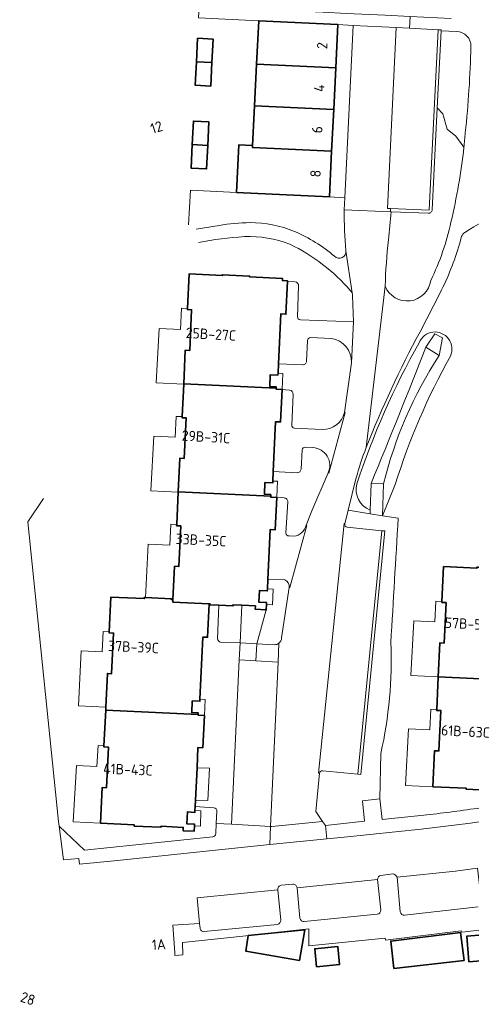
# Model space of a CAD drawing. Extents: x 150256 to 156914, y 461459 to 469481.
# Tile 145 of 256: x 155441 to 155499, y 461764 to 461892. Entities that reach past the tile are written whole.
import ezdxf
from ezdxf.enums import TextEntityAlignment as Align

# ---------------------------------------------------------------- set-up
doc = ezdxf.new("R2010")
doc.units = 0
doc.header["$LTSCALE"] = 0.75
for name, color, linetype, lineweight in [('B-RO-GR-BEPLANTING_CULTUUR_BODEMBEDEKKER-GV', 251, 'CONTINUOUS', 18), ('B-RO-GR-BEPLANTING_CULTUUR_HEESTERS-GV', 251, 'CONTINUOUS', 18), ('B-RO-GR-GROENVOORZIENING-GV', 251, 'CONTINUOUS', 18), ('B-RO-GR-HAAG-GV', 251, 'CONTINUOUS', 13), ('B-RO-IE-TERREINAFSCHEIDING_KUNSTMATIG_HEKWERK-G', 251, 'IE-TERREINAFSCHEIDING-KUNSTMATIG', 18), ('B-RO-IE-TERREINAFSCHEIDING_KUNSTMATIG_MUUR-G', 251, 'IE-TERREINAFSCHEIDING-KUNSTMATIG-DICHT', 18), ('B-RO-OG-BEBOUWING-GV', 6, 'CONTINUOUS', 35), ('B-RO-OG-BEBOUWING-T18', 1, 'CONTINUOUS', 18), ('B-RO-OG-TERREIN_CULTUURSCHEIDING-GV', 251, 'CONTINUOUS', 18), ('B-RO-VH-VERHARDING_BEDRIJFSVLOERPLAAT-GV', 251, 'CONTINUOUS', 18), ('B-RO-VH-VERHARDING_BETONSTRAATSTEEN-GV', 251, 'CONTINUOUS', 18), ('B-RO-VH-VERHARDING_STRAATBAKSTEEN-GV', 251, 'CONTINUOUS', 18), ('B-RO-VH-VERHARDING_TEGEL-GV', 251, 'CONTINUOUS', 18)]:
    doc.layers.add(name, color=color, linetype=linetype, lineweight=lineweight)
doc.styles.add('NLCS-ISO-M200-T18', font='NLCS-ISO.ttf', dxfattribs={"height": 360})
doc.linetypes.add('IE-TERREINAFSCHEIDING-KUNSTMATIG', pattern='A,4,[82,NLCS.SHX,S=0.75,R=90,X=0,Y=0],4,-2', length=10)
doc.linetypes.add('IE-TERREINAFSCHEIDING-KUNSTMATIG-DICHT', pattern='A,8,-1,[82,NLCS.SHX,S=0.75,R=90,X=0,Y=0],-1', length=10)

msp = doc.modelspace()

# ---------------------------------------------------------------- linework, layer by layer
at = {"layer": 'B-RO-GR-BEPLANTING_CULTUUR_BODEMBEDEKKER-GV'}
for points in [[(155497.096, 461890.158), (155495.099, 461890.236), (155494.597, 461880.236), (155495.305, 461879.463), (155495.869, 461877.483), (155496.997, 461876.603), (155498.037, 461875.14)], [(155489.539, 461827.117), (155487.508, 461827.437), (155485.916, 461827.687), (155483.076, 461828.134), (155482.644, 461826.384)], [(155482.955, 461825.948), (155487.416, 461825.495), (155487.814, 461825.455), (155484.701, 461793.939), (155484.303, 461793.977), (155479.781, 461794.403)], [(155479.351, 461794.072), (155478.881, 461789.12), (155479.769, 461787.833), (155480.128, 461787.313), (155485.169, 461787.861), (155484.916, 461790.528), (155487.165, 461790.774), (155487.297, 461796.658)]]:
    msp.add_lwpolyline(points, dxfattribs=at)
for points in [[(155498.956, 461888.187, 0.4137082), (155497.096, 461890.158)], [(155498.22, 461877.028, 0.0200748), (155498.956, 461888.187)], [(155498.037, 461875.14, 0.0058738), (155498.22, 461877.028)], [(155482.644, 461826.384, 0.4534409), (155482.955, 461825.948)], [(155488.586, 461811.014, 0.0003058), (155489.539, 461827.117)], [(155487.297, 461796.658, 0.0648411), (155488.586, 461811.014)], [(155479.781, 461794.403, 0.4061798), (155479.351, 461794.072)]]:
    msp.add_lwpolyline(points, format="xyb", dxfattribs=at)
at = {"layer": 'B-RO-GR-BEPLANTING_CULTUUR_HEESTERS-GV'}
for points in [[(155498.037, 461875.14), (155496.997, 461876.603), (155495.869, 461877.483), (155495.305, 461879.463), (155494.597, 461880.236), (155493.936, 461867.067)], [(155493.427, 461866.596), (155488.631, 461866.793)]]:
    msp.add_lwpolyline(points, dxfattribs=at)
for points in [[(155496.362, 461865.444, 0.0310907), (155498.037, 461875.14)], [(155493.936, 461867.067, -0.4224469), (155493.427, 461866.596)], [(155488.631, 461866.793, -0.0046561), (155488.288, 461863.154)], [(155493.748, 461857.901, 0.0631067), (155496.362, 461865.444)], [(155488.288, 461863.154, 0.021053), (155487.856, 461857.166)], [(155487.856, 461857.166, 0.7710722), (155493.748, 461857.901)]]:
    msp.add_lwpolyline(points, format="xyb", dxfattribs=at)
at = {"layer": 'B-RO-GR-GROENVOORZIENING-GV'}
for points in [[(155487.312, 461780.856, 0.3868205), (155486.881, 461780.312)], [(155489.386, 461780.621, 0.2437951), (155488.826, 461781.053)], [(155474.406, 461779.572, 0.4543695), (155473.957, 461779.002)], [(155476.459, 461779.234, 0.4180512), (155475.906, 461779.698)], [(155477.392, 461774.862, -0.3654775), (155476.835, 461775.304)], [(155487.282, 461776.378, -0.3796096), (155486.832, 461775.816)], [(155490.35, 461775.691, -0.3606305), (155489.81, 461776.121)], [(155464.454, 461773.567, -0.44428), (155463.91, 461774.027)], [(155474.346, 461775.06, -0.3839472), (155473.909, 461774.51)]]:
    msp.add_lwpolyline(points, format="xyb", dxfattribs=at)
for points in [[(155486.881, 461780.312), (155487.282, 461776.378)], [(155488.826, 461781.053), (155487.312, 461780.856)], [(155489.81, 461776.121), (155489.386, 461780.621)], [(155475.906, 461779.698), (155474.406, 461779.572)], [(155476.835, 461775.304), (155476.459, 461779.234)], [(155473.957, 461779.002), (155474.346, 461775.06)], [(155499.867, 461776.803), (155490.35, 461775.691)], [(155486.832, 461775.816), (155477.392, 461774.862)], [(155460.627, 461770.478), (155461.67, 461770.546), (155461.634, 461772.175), (155469.051, 461772.961), (155473.99, 461773.512), (155477.999, 461773.938), (155477.968, 461771.742), (155487.869, 461772.719), (155487.902, 461772.458), (155497.692, 461773.679), (155497.716, 461773.48), (155498.212, 461773.541), (155506.366, 461774.533)], [(155473.909, 461774.51), (155464.454, 461773.567)]]:
    msp.add_lwpolyline(points, dxfattribs=at)
at = {"layer": 'B-RO-GR-HAAG-GV'}
for points in [[(155487.312, 461780.856, 0.3868205), (155486.881, 461780.312)], [(155489.386, 461780.621, 0.2437951), (155488.826, 461781.053)], [(155474.406, 461779.572, 0.4543695), (155473.957, 461779.002)], [(155476.459, 461779.234, 0.4180512), (155475.906, 461779.698)], [(155477.392, 461774.862, -0.3654775), (155476.835, 461775.304)], [(155487.282, 461776.378, -0.3796096), (155486.832, 461775.816)], [(155490.35, 461775.691, -0.3606305), (155489.81, 461776.121)], [(155464.454, 461773.567, -0.44428), (155463.91, 461774.027)], [(155474.346, 461775.06, -0.3839472), (155473.909, 461774.51)]]:
    msp.add_lwpolyline(points, format="xyb", dxfattribs=at)
for points in [[(155486.881, 461780.312), (155487.282, 461776.378)], [(155488.826, 461781.053), (155487.312, 461780.856)], [(155489.81, 461776.121), (155489.386, 461780.621)], [(155475.906, 461779.698), (155474.406, 461779.572)], [(155476.835, 461775.304), (155476.459, 461779.234)], [(155473.957, 461779.002), (155474.346, 461775.06)], [(155499.867, 461776.803), (155490.35, 461775.691)], [(155486.832, 461775.816), (155477.392, 461774.862)], [(155463.91, 461774.027), (155463.851, 461774.636), (155460.406, 461774.399), (155460.649, 461770.869), (155460.627, 461770.478), (155461.67, 461770.546), (155461.634, 461772.175), (155469.051, 461772.961), (155473.99, 461773.512), (155477.999, 461773.938), (155477.968, 461771.742), (155487.869, 461772.719), (155487.902, 461772.458), (155497.692, 461773.679), (155497.716, 461773.48), (155498.212, 461773.541), (155506.366, 461774.533)], [(155473.909, 461774.51), (155464.454, 461773.567)]]:
    msp.add_lwpolyline(points, dxfattribs=at)
at = {"layer": 'B-RO-IE-TERREINAFSCHEIDING_KUNSTMATIG_HEKWERK-G'}
for points in [[(155494.277, 461813.689), (155491.546, 461813.836), (155491.163, 461806.757), (155494.719, 461806.564)], [(155494.038, 461792.335), (155490.48, 461792.502), (155490.864, 461799.848), (155493.612, 461799.704)], [(155487.869, 461772.719), (155477.968, 461771.742)]]:
    msp.add_lwpolyline(points, dxfattribs=at)
at = {"layer": 'B-RO-IE-TERREINAFSCHEIDING_KUNSTMATIG_MUUR-G'}
for points in [[(155462.658, 461869.595), (155468.605, 461869.303)], [(155464.923, 461790.54), (155465.121, 461794.725)], [(155563.396, 461789.058), (155558.426, 461787.716), (155555.599, 461786.884), (155556.142, 461784.474), (155545.079, 461781.811), (155544.849, 461782.964), (155521.341, 461778.275), (155521.433, 461777.814), (155516.222, 461776.805), (155506.366, 461774.533), (155498.212, 461773.541), (155497.716, 461773.48), (155497.692, 461773.679), (155487.902, 461772.458), (155487.869, 461772.719)], [(155477.968, 461771.742), (155477.999, 461773.938), (155473.99, 461773.512), (155469.051, 461772.961), (155461.634, 461772.175), (155461.67, 461770.546), (155460.627, 461770.478)]]:
    msp.add_lwpolyline(points, dxfattribs=at)
at = {"layer": 'B-RO-OG-BEBOUWING-GV'}
for points in [[(155481.46, 461885.415), (155481.738, 461891.035), (155471.502, 461891.542), (155471.224, 461885.922)], [(155463.438, 461886.22), (155465.436, 461886.12), (155465.588, 461889.161), (155463.591, 461889.261)], [(155465.436, 461886.12), (155463.438, 461886.22), (155463.286, 461883.178), (155465.284, 461883.078)], [(155471.224, 461885.922), (155470.958, 461880.528), (155481.193, 461880.022), (155481.46, 461885.415)], [(155470.958, 461880.528), (155470.702, 461875.367), (155470.691, 461875.135), (155480.927, 461874.629), (155481.193, 461880.022)], [(155464.904, 461875.393), (155465.055, 461878.436), (155463.058, 461878.535), (155462.907, 461875.492)], [(155464.904, 461875.393), (155462.907, 461875.492), (155462.756, 461872.449), (155464.754, 461872.35)], [(155468.605, 461869.303), (155480.634, 461868.708), (155480.927, 461874.629), (155470.691, 461875.135), (155470.702, 461875.367), (155468.909, 461875.456)], [(155475.206, 461857.78), (155475.21, 461857.854), (155474.558, 461857.885), (155474.57, 461858.157), (155470.307, 461858.359), (155470.312, 461858.47), (155466.796, 461858.636), (155466.792, 461858.537), (155462.496, 461858.741), (155462.284, 461854.259), (155462.278, 461854.129), (155462.821, 461854.103), (155462.572, 461848.844), (155462.001, 461848.871), (155461.794, 461844.496), (155473.739, 461843.931), (155473.749, 461844.144), (155472.923, 461844.183), (155472.994, 461845.699), (155473.982, 461845.652), (155473.994, 461845.902), (155474.051, 461847.102), (155474.356, 461853.558), (155475.005, 461853.527)], [(155461.594, 461840.261), (155461.587, 461840.121), (155462.113, 461840.097), (155461.865, 461834.861), (155461.296, 461834.888), (155461.088, 461830.514), (155473.043, 461829.948), (155473.053, 461830.171), (155472.227, 461830.21), (155472.299, 461831.726), (155473.302, 461831.678), (155473.314, 461831.928), (155473.373, 461833.169), (155473.677, 461839.605), (155474.333, 461839.573), (155474.532, 461843.789), (155473.734, 461843.826), (155473.739, 461843.931), (155461.794, 461844.496), (155461.792, 461844.449)], [(155461.088, 461830.514), (155461.086, 461830.471), (155460.888, 461826.28), (155460.881, 461826.14), (155461.42, 461826.115), (155461.171, 461820.86), (155460.607, 461820.887), (155460.402, 461816.554), (155460.388, 461816.255), (155465.087, 461816.034), (155465.19, 461816.029), (155465.183, 461815.893), (155466.342, 461815.838), (155468.168, 461815.751), (155468.175, 461815.892), (155469.311, 461815.838), (155471.065, 461815.755), (155471.044, 461815.309), (155472.474, 461815.241), (155472.506, 461815.937), (155472.518, 461816.186), (155471.531, 461816.233), (155471.603, 461817.751), (155472.606, 461817.703), (155472.618, 461817.953), (155472.676, 461819.172), (155472.982, 461825.638), (155473.625, 461825.608), (155473.824, 461829.807), (155473.038, 461829.844), (155473.043, 461829.948)], [(155508.083, 461819.976), (155503.406, 461820.196), (155503.419, 461820.46), (155503.206, 461820.47), (155503.213, 461820.603), (155499.873, 461820.76), (155499.726, 461820.767), (155499.72, 461820.639), (155495.403, 461820.842), (155495.192, 461816.339), (155495.186, 461816.21), (155495.727, 461816.184), (155495.481, 461810.937), (155494.925, 461810.963), (155494.72, 461806.588), (155506.62, 461806.018), (155506.632, 461806.267), (155505.803, 461806.306), (155505.875, 461807.823), (155506.87, 461807.776), (155506.882, 461808.026), (155506.943, 461809.337), (155507.242, 461815.687), (155507.88, 461815.657)], [(155456.849, 461816.838), (155456.69, 461816.846), (155456.682, 461816.696), (155452.37, 461816.9), (155452.156, 461812.39), (155452.15, 461812.261), (155452.711, 461812.234), (155452.462, 461806.975), (155451.923, 461807.001), (155451.716, 461802.635), (155451.698, 461802.245), (155463.658, 461801.679), (155463.668, 461801.901), (155462.836, 461801.941), (155462.908, 461803.458), (155463.882, 461803.412), (155463.894, 461803.662), (155464.275, 461811.715), (155464.881, 461811.686), (155465.087, 461816.034), (155460.388, 461816.255), (155460.402, 461816.554), (155460.18, 461816.565), (155460.185, 461816.681)], [(155463.658, 461801.679), (155451.698, 461802.245), (155451.479, 461797.62), (155451.473, 461797.49), (155452.051, 461797.463), (155451.802, 461792.208), (155451.263, 461792.234), (155451.044, 461787.6), (155455.401, 461787.394), (155455.394, 461787.245), (155458.852, 461787.081), (155458.858, 461787.21), (155461.738, 461787.074), (155461.717, 461786.633), (155463.144, 461786.566), (155463.176, 461787.25), (155463.188, 461787.5), (155462.196, 461787.547), (155462.267, 461789.064), (155463.239, 461789.018), (155463.251, 461789.268), (155463.275, 461789.774), (155463.315, 461790.616), (155463.513, 461794.802), (155463.636, 461797.408), (155464.263, 461797.379), (155464.461, 461801.567), (155463.654, 461801.605)], [(155476.793, 461769.85), (155477.449, 461773.784), (155470.148, 461773.062), (155469.814, 461771.059)], [(155497.618, 461773.46), (155488.581, 461772.349), (155488.989, 461768.804), (155498.062, 461769.847)], [(155504.116, 461773.443), (155498.43, 461772.992), (155498.693, 461769.675), (155504.379, 461770.126)], [(155478.968, 461769.027), (155481.96, 461769.314), (155481.737, 461771.641), (155478.745, 461771.353)]]:
    msp.add_lwpolyline(points, close=True, dxfattribs=at)
msp.add_lwpolyline([(155506.62, 461806.018), (155494.72, 461806.588), (155494.719, 461806.564), (155494.521, 461802.343), (155494.515, 461802.214), (155495.058, 461802.188), (155494.813, 461796.964), (155494.256, 461796.99), (155494.038, 461792.335), (155498.351, 461792.133), (155498.345, 461792.013), (155501.794, 461791.852)], dxfattribs=at)
at = {"layer": 'B-RO-OG-TERREIN_CULTUURSCHEIDING-GV'}
for points in [[(155468.605, 461869.303), (155462.658, 461869.595), (155462.422, 461865.117)], [(155482.554, 461867.043), (155482.632, 461868.609), (155480.634, 461868.708), (155468.605, 461869.303)], [(155463.414, 461864.539), (155466.374, 461865.024)], [(155497.736, 461863.572), (155497.465, 461862.605)], [(155459.99, 461823.606), (155460.119, 461826.317), (155460.888, 461826.28), (155461.086, 461830.471), (155457.545, 461830.666), (155457.936, 461837.744), (155460.675, 461837.593), (155460.824, 461840.298), (155461.594, 461840.261), (155461.792, 461844.449), (155458.245, 461844.643), (155458.631, 461851.696), (155461.364, 461851.546), (155461.515, 461854.295), (155462.284, 461854.259), (155462.496, 461858.741), (155466.792, 461858.537), (155466.796, 461858.636), (155470.312, 461858.47), (155470.307, 461858.359), (155474.57, 461858.157), (155474.558, 461857.885), (155475.21, 461857.854), (155475.206, 461857.78), (155476.175, 461857.713)], [(155476.66, 461857.183), (155476.525, 461853.195)], [(155476.883, 461852.802), (155483.76, 461852.529), (155483.647, 461855.908)], [(155494.962, 461856.284), (155492.369, 461851.25)], [(155480.902, 461850.385), (155478.213, 461850.498)], [(155493.117, 461849.265), (155494.295, 461850.97), (155495.261, 461850.487), (155494.833, 461848.173)], [(155477.816, 461850.131), (155477.69, 461847.458)], [(155494.833, 461848.173), (155493.117, 461849.265)], [(155477.159, 461846.985), (155474.051, 461847.102), (155473.994, 461845.902), (155474.631, 461845.871), (155474.532, 461843.789), (155475.486, 461843.709)], [(155482.596, 461840.815), (155483.492, 461847.247)], [(155475.955, 461843.152), (155475.77, 461839.174)], [(155476.12, 461838.778), (155479.711, 461838.604)], [(155477.111, 461835.946), (155476.972, 461833.46)], [(155478.51, 461836.259), (155477.505, 461836.315)], [(155476.452, 461832.99), (155473.373, 461833.169), (155473.314, 461831.928), (155473.923, 461831.899), (155473.825, 461829.824), (155474.794, 461829.736)], [(155477.636, 461826.222), (155478.383, 461828.085), (155480.476, 461832.965)], [(155484.08, 461832.199), (155483.076, 461828.134), (155485.916, 461827.687), (155485.931, 461828.163)], [(155485.931, 461828.163), (155486.041, 461831.619)], [(155486.041, 461831.619), (155487.64, 461831.568)], [(155487.64, 461831.568), (155487.508, 461827.437), (155489.168, 461831.49)], [(155489.168, 461831.49), (155487.508, 461827.437), (155489.539, 461827.117)], [(155443.651, 461829.668), (155441.618, 461826.662), (155445.614, 461787.838), (155445.69, 461787.223), (155448.953, 461784.123), (155465.545, 461785.849)], [(155475.25, 461829.226), (155475.012, 461825.213)], [(155465.696, 461789.593), (155463.275, 461789.774), (155463.251, 461789.268), (155464.02, 461789.231), (155463.946, 461787.214), (155463.176, 461787.25), (155463.144, 461786.566), (155461.717, 461786.633), (155461.738, 461787.074), (155458.858, 461787.21), (155458.852, 461787.081), (155455.394, 461787.245), (155455.401, 461787.394), (155451.044, 461787.6), (155447.493, 461787.768), (155447.916, 461795.097), (155450.553, 461794.945), (155450.71, 461797.656), (155451.479, 461797.62), (155451.698, 461802.245), (155451.716, 461802.635), (155448.171, 461802.814), (155448.53, 461809.934), (155451.254, 461809.796), (155451.387, 461812.427), (155452.156, 461812.39), (155452.37, 461816.9), (155456.682, 461816.696), (155456.69, 461816.846), (155456.849, 461816.838), (155457.176, 461823.739), (155459.99, 461823.606)], [(155475.436, 461824.808), (155476.048, 461824.773)], [(155501.794, 461791.852), (155498.345, 461792.013), (155498.351, 461792.133), (155494.038, 461792.335), (155490.48, 461792.502), (155490.864, 461799.848), (155493.612, 461799.704), (155493.751, 461802.38), (155494.521, 461802.343), (155494.719, 461806.564), (155491.163, 461806.757), (155491.546, 461813.836), (155494.277, 461813.689), (155494.423, 461816.376), (155495.192, 461816.339), (155495.403, 461820.842), (155499.72, 461820.639)], [(155474.856, 461819.123), (155472.676, 461819.172), (155472.618, 461817.953), (155473.387, 461817.917), (155473.276, 461815.9), (155472.506, 461815.937), (155472.474, 461815.241), (155471.265, 461810.841)], [(155474.457, 461811.6), (155475.432, 461818.146)], [(155466.563, 461811.078), (155469.084, 461810.951), (155469.311, 461815.838), (155468.175, 461815.892), (155468.168, 461815.751), (155466.342, 461815.838), (155466.171, 461811.51)], [(155471.265, 461810.841), (155473.502, 461810.727)], [(155487.297, 461796.658), (155487.165, 461790.774), (155487.454, 461788.081), (155493.666, 461788.74)], [(155465.939, 461786.273), (155466.004, 461787.584), (155466.082, 461789.151)]]:
    msp.add_lwpolyline(points, dxfattribs=at)
for points in [[(155508.093, 461868.78, 0.0585176), (155498.158, 461864.126)], [(155482.776, 461861.735, -0.0248719), (155482.554, 461867.043)], [(155466.374, 461865.024, -0.0363585), (155470.361, 461865.393)], [(155470.361, 461865.393, -0.0976676), (155476.125, 461864.244)], [(155469.648, 461863.577, 0.0311252), (155463.704, 461862.808)], [(155475.512, 461862.591, 0.1040645), (155469.648, 461863.577)], [(155476.125, 461864.244, -0.073911), (155481.315, 461861.037)], [(155498.158, 461864.126, 0.1947134), (155497.736, 461863.572)], [(155483.381, 461856.554, 0.1041206), (155475.512, 461862.591)], [(155497.465, 461862.605, -0.0444403), (155494.962, 461856.284)], [(155481.315, 461861.037, 0.7146387), (155482.776, 461861.735)], [(155476.175, 461857.713, -0.4128264), (155476.66, 461857.183)], [(155483.58, 461856.28, 0.1074676), (155483.381, 461856.554)], [(155483.647, 461855.908, 0.1209186), (155483.58, 461856.28)], [(155476.525, 461853.195, 0.4433768), (155476.883, 461852.802)], [(155478.213, 461850.498, 0.4136958), (155477.816, 461850.131)], [(155492.369, 461851.25, 0.0299761), (155485.402, 461836.269)], [(155492.255, 461849.838, -1.0297918), (155496.29, 461848.109)], [(155496.29, 461848.109, 1.0297918), (155492.255, 461849.838)], [(155483.492, 461847.247, 0.3844164), (155480.902, 461850.385)], [(155484.2, 461831.55, -0.0497376), (155492.255, 461849.838)], [(155492.255, 461849.838, 0.0497376), (155484.2, 461831.55)], [(155493.117, 461849.265, -0.0047665), (155486.041, 461831.619)], [(155486.041, 461831.619, 0.0047665), (155493.117, 461849.265)], [(155487.64, 461831.568, -0.083489), (155494.833, 461848.173)], [(155494.833, 461848.173, 0.083489), (155487.64, 461831.568)], [(155496.29, 461848.109, 0.0516126), (155489.168, 461831.49)], [(155489.168, 461831.49, -0.0516126), (155496.29, 461848.109)], [(155477.69, 461847.458, -0.4501928), (155477.159, 461846.985)], [(155475.486, 461843.709, -0.3975786), (155475.955, 461843.152)], [(155479.711, 461838.604, 0.3547593), (155482.596, 461840.815)], [(155475.77, 461839.174, 0.4585207), (155476.12, 461838.778)], [(155477.505, 461836.315, 0.4024), (155477.111, 461835.946)], [(155480.476, 461832.965, 0.5295953), (155478.51, 461836.259)], [(155485.402, 461836.269, 0.0289689), (155484.08, 461832.199)], [(155476.972, 461833.46, -0.4), (155476.452, 461832.99)], [(155485.931, 461828.163, -0.3892982), (155484.2, 461831.55)], [(155484.2, 461831.55, 0.3892982), (155485.931, 461828.163)], [(155474.794, 461829.736, -0.428506), (155475.25, 461829.226)], [(155476.048, 461824.773, 0.3170731), (155477.636, 461826.222)], [(155489.539, 461827.117, -0.0003058), (155488.586, 461811.014)], [(155475.012, 461825.213, 0.389615), (155475.436, 461824.808)], [(155475.432, 461818.146, 0.3561177), (155474.856, 461819.123)], [(155466.171, 461811.51, 0.4077488), (155466.563, 461811.078)], [(155473.502, 461810.727, 0.177638), (155474.109, 461810.927)], [(155474.109, 461810.927, 0.2130824), (155474.457, 461811.6)], [(155488.586, 461811.014, -0.0648411), (155487.297, 461796.658)], [(155466.082, 461789.151, 0.4347544), (155465.696, 461789.593)], [(155493.666, 461788.74, 0.0082238), (155500.604, 461789.661)], [(155465.545, 461785.849, 0.4328089), (155465.939, 461786.273)]]:
    msp.add_lwpolyline(points, format="xyb", dxfattribs=at)
msp.add_lwpolyline([(155469.084, 461810.951), (155471.265, 461810.841), (155472.474, 461815.241), (155471.044, 461815.309), (155471.065, 461815.755), (155469.311, 461815.838)], close=True, dxfattribs=at)
at = {"layer": 'B-RO-VH-VERHARDING_BEDRIJFSVLOERPLAAT-GV'}
msp.add_lwpolyline([(155493.936, 461867.067), (155494.597, 461880.236), (155495.099, 461890.236), (155495.104, 461890.336), (155494.703, 461890.357), (155493.545, 461866.983), (155488.547, 461867.197), (155488.531, 461866.797), (155488.631, 461866.793), (155493.427, 461866.596)], dxfattribs=at)
msp.add_lwpolyline([(155493.427, 461866.596, 0.4224469), (155493.936, 461867.067)], format="xyb", dxfattribs=at)
for points in [[(155495.261, 461850.487), (155494.295, 461850.97), (155493.117, 461849.265), (155494.833, 461848.173)], [(155486.041, 461831.619), (155485.931, 461828.163), (155485.916, 461827.687), (155487.508, 461827.437), (155487.64, 461831.568)], [(155487.416, 461825.495), (155484.303, 461793.977), (155484.701, 461793.939), (155487.814, 461825.455)], [(155471.265, 461810.841), (155469.084, 461810.951), (155468.982, 461808.755), (155471.128, 461808.634)]]:
    msp.add_lwpolyline(points, close=True, dxfattribs=at)
at = {"layer": 'B-RO-VH-VERHARDING_BETONSTRAATSTEEN-GV'}
for points in [[(155489.294, 461890.643), (155483.735, 461890.937), (155482.632, 461868.609), (155482.554, 461867.043), (155488.531, 461866.797), (155488.547, 461867.197), (155488.137, 461867.214)], [(155491.009, 461890.553), (155489.294, 461890.643), (155488.137, 461867.214), (155488.547, 461867.197), (155493.545, 461866.983), (155494.703, 461890.357)], [(155471.128, 461808.634), (155468.982, 461808.755), (155467.991, 461787.47), (155473.035, 461787.18), (155473.998, 461808.473)]]:
    msp.add_lwpolyline(points, close=True, dxfattribs=at)
for points in [[(155482.644, 461826.384), (155482.547, 461826.408), (155479.251, 461794.082), (155479.351, 461794.072)], [(155479.781, 461794.403), (155484.303, 461793.977), (155487.416, 461825.495)], [(155487.416, 461825.495), (155482.955, 461825.948)], [(155512.09, 461789.743), (155505.791, 461788.708), (155498.899, 461787.627), (155492.501, 461786.84), (155482.532, 461785.822), (155480.304, 461785.593), (155472.929, 461784.837), (155467.135, 461784.243), (155452.777, 461782.743), (155448.301, 461782.298)], [(155500.322, 461777.333), (155499.793, 461781.794), (155496.972, 461781.421), (155489.386, 461780.621), (155489.81, 461776.121)], [(155489.386, 461780.621), (155496.972, 461781.421), (155499.793, 461781.794)], [(155487.282, 461776.378), (155486.881, 461780.312), (155476.459, 461779.234), (155476.835, 461775.304)], [(155476.459, 461779.234), (155486.881, 461780.312)], [(155487.312, 461780.856), (155488.826, 461781.053)], [(155474.406, 461779.572), (155475.906, 461779.698)], [(155474.346, 461775.06), (155473.957, 461779.002), (155463.529, 461777.942), (155463.851, 461774.636), (155463.91, 461774.027)], [(155463.529, 461777.942), (155473.957, 461779.002)], [(155490.35, 461775.691), (155499.867, 461776.803)], [(155477.392, 461774.862), (155486.832, 461775.816)], [(155464.454, 461773.567), (155473.909, 461774.51)]]:
    msp.add_lwpolyline(points, dxfattribs=at)
for points in [[(155482.955, 461825.948, -0.4534409), (155482.644, 461826.384)], [(155479.351, 461794.072, -0.4061798), (155479.781, 461794.403)], [(155486.881, 461780.312, -0.3868205), (155487.312, 461780.856)], [(155488.826, 461781.053, -0.2437951), (155489.386, 461780.621)], [(155473.957, 461779.002, -0.4543695), (155474.406, 461779.572)], [(155475.906, 461779.698, -0.4180512), (155476.459, 461779.234)], [(155476.835, 461775.304, 0.3654775), (155477.392, 461774.862)], [(155486.832, 461775.816, 0.3796096), (155487.282, 461776.378)], [(155489.81, 461776.121, 0.3606305), (155490.35, 461775.691)], [(155463.91, 461774.027, 0.44428), (155464.454, 461773.567)], [(155473.909, 461774.51, 0.3839472), (155474.346, 461775.06)]]:
    msp.add_lwpolyline(points, format="xyb", dxfattribs=at)
at = {"layer": 'B-RO-VH-VERHARDING_STRAATBAKSTEEN-GV'}
for points in [[(155496.373, 461891.82), (155491.086, 461892.084), (155491.009, 461890.553), (155494.703, 461890.357), (155495.104, 461890.336), (155495.099, 461890.236), (155497.096, 461890.158)], [(155488.631, 461866.793), (155488.531, 461866.797), (155482.554, 461867.043)], [(155466.374, 461865.024), (155463.414, 461864.539)], [(155497.465, 461862.605), (155497.736, 461863.572)], [(155482.776, 461861.735), (155483.58, 461856.28)], [(155483.58, 461856.28), (155482.776, 461861.735)], [(155476.175, 461857.713), (155475.206, 461857.78), (155475.005, 461853.527), (155474.356, 461853.558), (155474.051, 461847.102), (155477.159, 461846.985)], [(155476.525, 461853.195), (155476.66, 461857.183)], [(155485.402, 461836.269), (155487.856, 461857.166)], [(155487.856, 461857.166), (155485.402, 461836.269)], [(155483.647, 461855.908), (155483.76, 461852.529), (155483.492, 461847.247), (155482.596, 461840.815), (155482.695, 461840.801), (155480.568, 461832.926), (155480.476, 461832.965), (155478.383, 461828.085), (155477.636, 461826.222), (155477.728, 461826.184), (155475.531, 461818.131), (155475.432, 461818.146), (155474.457, 461811.6)], [(155492.369, 461851.25), (155494.962, 461856.284)], [(155483.492, 461847.247), (155483.76, 461852.529), (155476.883, 461852.802)], [(155478.213, 461850.498), (155480.902, 461850.385)], [(155477.69, 461847.458), (155477.816, 461850.131)], [(155475.486, 461843.709), (155474.532, 461843.789), (155474.333, 461839.573), (155473.677, 461839.605), (155473.373, 461833.169), (155476.452, 461832.99)], [(155475.77, 461839.174), (155475.955, 461843.152)], [(155480.476, 461832.965), (155480.568, 461832.926), (155482.695, 461840.801), (155482.596, 461840.815)], [(155479.711, 461838.604), (155476.12, 461838.778)], [(155476.972, 461833.46), (155477.111, 461835.946)], [(155477.505, 461836.315), (155478.51, 461836.259)], [(155474.109, 461810.927), (155473.998, 461808.473), (155473.035, 461787.18), (155473.174, 461787.172), (155479.769, 461787.833), (155478.881, 461789.12), (155479.351, 461794.072), (155479.251, 461794.082), (155482.547, 461826.408), (155482.644, 461826.384), (155483.076, 461828.134), (155484.08, 461832.199)], [(155474.794, 461829.736), (155473.825, 461829.824), (155473.824, 461829.807), (155473.625, 461825.608), (155472.982, 461825.638), (155472.676, 461819.172), (155474.856, 461819.123)], [(155475.012, 461825.213), (155475.25, 461829.226)], [(155475.432, 461818.146), (155475.531, 461818.131), (155477.728, 461826.184), (155477.636, 461826.222)], [(155476.048, 461824.773), (155475.436, 461824.808)], [(155466.171, 461811.51), (155466.342, 461815.838), (155465.183, 461815.893), (155465.19, 461816.029), (155465.087, 461816.034), (155464.881, 461811.686), (155464.275, 461811.715), (155463.894, 461803.662), (155464.559, 461803.63), (155464.461, 461801.567), (155464.263, 461797.379), (155463.636, 461797.408), (155463.513, 461794.802), (155465.121, 461794.725), (155464.923, 461790.54), (155463.315, 461790.616), (155463.275, 461789.774), (155465.696, 461789.593)], [(155466.082, 461789.151), (155466.004, 461787.584), (155467.991, 461787.47), (155468.982, 461808.755), (155469.084, 461810.951), (155466.563, 461811.078)], [(155473.502, 461810.727), (155471.265, 461810.841), (155471.128, 461808.634), (155473.998, 461808.473), (155474.109, 461810.927)]]:
    msp.add_lwpolyline(points, dxfattribs=at)
for points in [[(155497.096, 461890.158, -0.4137082), (155498.956, 461888.187)], [(155498.956, 461888.187, -0.0200748), (155498.22, 461877.028)], [(155498.22, 461877.028, -0.0058738), (155498.037, 461875.14)], [(155498.037, 461875.14, -0.0310907), (155496.362, 461865.444)], [(155498.158, 461864.126, -0.0585176), (155508.093, 461868.78)], [(155482.554, 461867.043, 0.0248719), (155482.776, 461861.735)], [(155488.288, 461863.154, 0.0046561), (155488.631, 461866.793)], [(155470.361, 461865.393, 0.0363585), (155466.374, 461865.024)], [(155476.125, 461864.244, 0.0976676), (155470.361, 461865.393)], [(155496.362, 461865.444, -0.0631067), (155493.748, 461857.901)], [(155463.704, 461862.808, -0.0311252), (155469.648, 461863.577)], [(155469.648, 461863.577, -0.1040645), (155475.512, 461862.591)], [(155481.315, 461861.037, 0.073911), (155476.125, 461864.244)], [(155497.736, 461863.572, -0.1947134), (155498.158, 461864.126)], [(155475.512, 461862.591, -0.1041206), (155483.381, 461856.554)], [(155487.856, 461857.166, -0.021053), (155488.288, 461863.154)], [(155494.962, 461856.284, 0.0444403), (155497.465, 461862.605)], [(155482.776, 461861.735, -0.7146387), (155481.315, 461861.037)], [(155476.66, 461857.183, 0.4128264), (155476.175, 461857.713)], [(155493.748, 461857.901, -0.7710722), (155487.856, 461857.166)], [(155483.381, 461856.554, -0.1074676), (155483.58, 461856.28)], [(155483.58, 461856.28, -0.1209186), (155483.647, 461855.908)], [(155476.883, 461852.802, -0.4433768), (155476.525, 461853.195)], [(155477.816, 461850.131, -0.4136958), (155478.213, 461850.498)], [(155485.402, 461836.269, -0.0299761), (155492.369, 461851.25)], [(155480.902, 461850.385, -0.3844164), (155483.492, 461847.247)], [(155477.159, 461846.985, 0.4501928), (155477.69, 461847.458)], [(155475.955, 461843.152, 0.3975786), (155475.486, 461843.709)], [(155482.596, 461840.815, -0.3547593), (155479.711, 461838.604)], [(155476.12, 461838.778, -0.4585207), (155475.77, 461839.174)], [(155477.111, 461835.946, -0.4024), (155477.505, 461836.315)], [(155478.51, 461836.259, -0.5295953), (155480.476, 461832.965)], [(155484.08, 461832.199, -0.0289689), (155485.402, 461836.269)], [(155476.452, 461832.99, 0.4), (155476.972, 461833.46)], [(155475.25, 461829.226, 0.428506), (155474.794, 461829.736)], [(155477.636, 461826.222, -0.3170731), (155476.048, 461824.773)], [(155475.436, 461824.808, -0.389615), (155475.012, 461825.213)], [(155474.856, 461819.123, -0.3561177), (155475.432, 461818.146)], [(155466.563, 461811.078, -0.4077488), (155466.171, 461811.51)], [(155474.109, 461810.927, -0.177638), (155473.502, 461810.727)], [(155474.457, 461811.6, -0.2130824), (155474.109, 461810.927)], [(155465.696, 461789.593, -0.4347544), (155466.082, 461789.151)]]:
    msp.add_lwpolyline(points, format="xyb", dxfattribs=at)
at = {"layer": 'B-RO-VH-VERHARDING_TEGEL-GV'}
for points in [[(155469.054, 461893.158), (155466.032, 461893.303), (155464.881, 461893.359), (155463.798, 461893.411), (155463.724, 461891.927), (155471.502, 461891.542), (155481.738, 461891.035), (155483.735, 461890.937), (155489.294, 461890.643), (155491.009, 461890.553), (155491.086, 461892.084), (155487.844, 461892.246), (155482.834, 461892.488), (155479.808, 461892.633), (155476.782, 461892.779), (155472.075, 461893.012)], [(155472.929, 461784.837), (155480.304, 461785.593), (155480.128, 461787.313), (155479.769, 461787.833), (155473.174, 461787.172), (155473.035, 461787.18)]]:
    msp.add_lwpolyline(points, close=True, dxfattribs=at)
for points in [[(155493.666, 461788.74), (155487.454, 461788.081), (155487.165, 461790.774), (155484.916, 461790.528), (155485.169, 461787.861), (155480.128, 461787.313), (155480.304, 461785.593)], [(155480.304, 461785.593), (155482.532, 461785.822), (155492.501, 461786.84), (155498.899, 461787.627), (155505.791, 461788.708), (155512.09, 461789.743)], [(155465.545, 461785.849), (155448.953, 461784.123), (155445.69, 461787.223), (155446.229, 461782.862), (155448.234, 461783.048), (155448.301, 461782.298), (155452.777, 461782.743), (155467.135, 461784.243), (155472.929, 461784.837), (155473.035, 461787.18), (155467.991, 461787.47), (155466.004, 461787.584), (155465.939, 461786.273)]]:
    msp.add_lwpolyline(points, dxfattribs=at)
for points in [[(155500.604, 461789.661, -0.0082238), (155493.666, 461788.74)], [(155465.939, 461786.273, -0.4328089), (155465.545, 461785.849)]]:
    msp.add_lwpolyline(points, format="xyb", dxfattribs=at)

# ---------------------------------------------------------------- texts
at = {"layer": 'B-RO-OG-BEBOUWING-T18', "style": 'NLCS-ISO-M200-T18'}
for s, rotation, p in [('2', 87.2, (155479.707, 461888.314)), ('4', 87.2, (155479.329, 461882.817)), ('12', 17.9, (155458.272, 461877.735)), ('6', 87.2, (155479.062, 461877.424)), ('8', 87.2, (155478.842, 461871.744)), ('25B-27C', 356.6, (155465.313, 461850.943)), ('29B-31C', 356.6, (155464.675, 461837.649)), ('33B-35C', 357, (155464.037, 461824.286)), ('57B-59C', 356.8, (155498.885, 461813.413)), ('37B-39C', 357.3, (155455.3, 461810.439)), ('61B-63C', 357, (155498.247, 461799.5)), ('41B-43C', 357.8, (155454.573, 461794.571)), ('1A', 3.7, (155458.577, 461771.905)), ('28', 341.8, (155441.627, 461764.896))]:
    msp.add_text(s, height=1.35, rotation=rotation, dxfattribs=at).set_placement(p, align=Align.MIDDLE)

doc.saveas('drawing.dxf')
